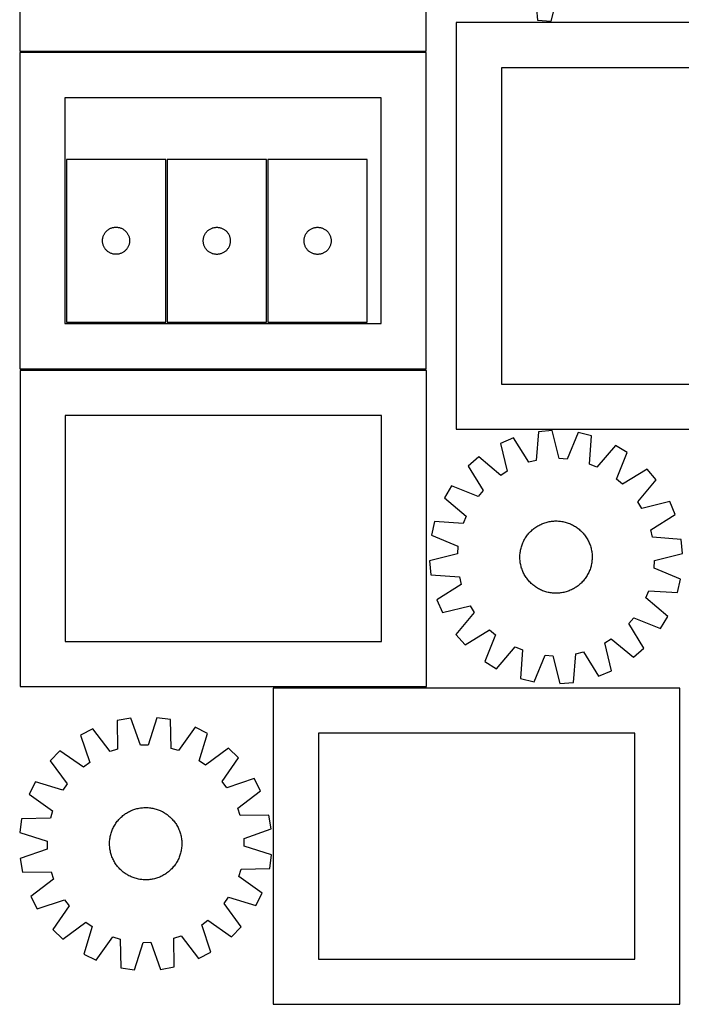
# Model space of a CAD drawing. Header units: millimetres. Extents: x 7 to 1493, y 7 to 2993.
# Tile 1 of 14: x 7 to 739, y 7 to 1097. Entities that reach past the tile are written whole.
import ezdxf

# ---------------------------------------------------------------- set-up
doc = ezdxf.new("R2010")
doc.units = ezdxf.units.MM
doc.layers.add('CUT', color=7, linetype='CONTINUOUS', true_color=0x000000)

msp = doc.modelspace()

# ---------------------------------------------------------------- linework, layer by layer
at = {"layer": 'CUT'}
for p, q in [((6.581163, 1411.801038), (6.581163, 1061.801038)), ((456.581163, 1061.801038), (456.581163, 1411.801038)), ((576.980967, 1127.644401), (579.638793, 1095.991428)), ((594.977067, 1094.779866), (602.571425, 1125.623026)), ((839.720199, 1093.266221), (489.720199, 1093.266221)), ((489.720199, 1093.266221), (489.720199, 643.266221)), ((579.638793, 1095.991428), (594.977067, 1094.779866)), ((6.581163, 1061.801038), (456.581163, 1061.801038)), ((456.619859, 1060.197218), (6.619859, 1060.197218)), ((6.619859, 1060.197218), (6.619859, 710.197218)), ((456.619859, 710.197218), (456.619859, 1060.197218)), ((789.720199, 1043.266221), (539.720199, 1043.266221)), ((539.720199, 1043.266221), (539.720199, 693.266221)), ((406.619859, 1010.197218), (56.619859, 1010.197218)), ((56.619859, 1010.197218), (56.619859, 760.197218)), ((406.619859, 760.197218), (406.619859, 1010.197218)), ((168.192388, 941.871643), (58.192388, 941.871643)), ((58.192388, 941.871643), (58.192388, 761.871643)), ((168.192388, 761.871643), (168.192388, 941.871643)), ((279.712438, 941.767944), (169.712438, 941.767944)), ((169.712438, 941.767944), (169.712438, 761.767944)), ((279.712438, 761.767944), (279.712438, 941.767944)), ((281.314622, 941.773175), (281.314622, 761.773175)), ((391.314622, 941.773175), (281.314622, 941.773175)), ((391.314622, 761.773175), (391.314622, 941.773175)), ((100.747233, 860.245299), (101.1948, 860.874857)), ((101.1948, 860.874857), (101.674182, 861.480541)), ((101.674182, 861.480541), (102.184108, 862.060743)), ((102.184108, 862.060743), (102.723226, 862.613926)), ((102.723226, 862.613926), (103.290107, 863.138622)), ((103.290107, 863.138622), (103.883246, 863.63344)), ((103.883246, 863.63344), (104.501072, 864.097068)), ((104.501072, 864.097068), (105.141946, 864.528277)), ((105.141946, 864.528277), (105.804167, 864.925922)), ((105.804167, 864.925922), (106.485982, 865.288949)), ((106.485982, 865.288949), (107.18558, 865.616397)), ((107.18558, 865.616397), (107.901107, 865.907395)), ((107.901107, 865.907395), (108.630666, 866.161174)), ((108.630666, 866.161174), (109.372322, 866.377059)), ((109.372322, 866.377059), (110.124107, 866.554478)), ((110.124107, 866.554478), (110.88403, 866.692962)), ((110.88403, 866.692962), (111.650073, 866.792141)), ((111.650073, 866.792141), (112.420207, 866.851755)), ((112.420207, 866.851755), (113.192388, 866.871643)), ((113.192388, 866.871643), (113.96457, 866.851755)), ((113.96457, 866.851755), (114.734703, 866.792141)), ((114.734703, 866.792141), (115.500747, 866.692962)), ((115.500747, 866.692962), (116.260669, 866.554478)), ((116.260669, 866.554478), (117.012455, 866.377059)), ((117.012455, 866.377059), (117.754111, 866.161174)), ((117.754111, 866.161174), (118.48367, 865.907395)), ((118.48367, 865.907395), (119.199197, 865.616397)), ((119.199197, 865.616397), (119.898795, 865.288949)), ((119.898795, 865.288949), (120.580609, 864.925922)), ((120.580609, 864.925922), (121.242831, 864.528277)), ((121.242831, 864.528277), (121.883705, 864.097068)), ((121.883705, 864.097068), (122.501531, 863.63344)), ((122.501531, 863.63344), (123.09467, 863.138622)), ((123.09467, 863.138622), (123.661551, 862.613926)), ((123.661551, 862.613926), (124.200669, 862.060743)), ((124.200669, 862.060743), (124.710595, 861.480541)), ((124.710595, 861.480541), (125.189977, 860.874857)), ((125.189977, 860.874857), (125.637544, 860.245299)), ((212.71485, 860.771159), (213.194232, 861.376842)), ((213.194232, 861.376842), (213.704158, 861.957045)), ((213.704158, 861.957045), (214.243276, 862.510227)), ((214.243276, 862.510227), (214.810157, 863.034923)), ((214.810157, 863.034923), (215.403296, 863.529742)), ((215.403296, 863.529742), (216.021122, 863.99337)), ((216.021122, 863.99337), (216.661996, 864.424578)), ((216.661996, 864.424578), (217.324217, 864.822223)), ((217.324217, 864.822223), (218.006032, 865.185251)), ((218.006032, 865.185251), (218.70563, 865.512698)), ((218.70563, 865.512698), (219.421157, 865.803697)), ((219.421157, 865.803697), (220.150716, 866.057475)), ((220.150716, 866.057475), (220.892372, 866.27336)), ((220.892372, 866.27336), (221.644157, 866.45078)), ((221.644157, 866.45078), (222.40408, 866.589263)), ((222.40408, 866.589263), (223.170124, 866.688443)), ((223.170124, 866.688443), (223.940257, 866.748056)), ((223.940257, 866.748056), (224.712438, 866.767944)), ((224.712438, 866.767944), (225.48462, 866.748056)), ((225.48462, 866.748056), (226.254753, 866.688443)), ((226.254753, 866.688443), (227.020797, 866.589263)), ((227.020797, 866.589263), (227.780719, 866.45078)), ((227.780719, 866.45078), (228.532505, 866.27336)), ((228.532505, 866.27336), (229.274161, 866.057475)), ((229.274161, 866.057475), (230.00372, 865.803697)), ((230.00372, 865.803697), (230.719247, 865.512698)), ((230.719247, 865.512698), (231.418845, 865.185251)), ((231.418845, 865.185251), (232.100659, 864.822223)), ((232.100659, 864.822223), (232.762881, 864.424578)), ((232.762881, 864.424578), (233.403755, 863.99337)), ((233.403755, 863.99337), (234.021581, 863.529742)), ((234.021581, 863.529742), (234.61472, 863.034923)), ((234.61472, 863.034923), (235.181601, 862.510227)), ((235.181601, 862.510227), (235.720719, 861.957045)), ((235.720719, 861.957045), (236.230645, 861.376842)), ((236.230645, 861.376842), (236.710027, 860.771159)), ((324.317033, 860.776389), (324.796415, 861.382073)), ((324.796415, 861.382073), (325.306341, 861.962275)), ((325.306341, 861.962275), (325.845459, 862.515458)), ((325.845459, 862.515458), (326.41234, 863.040154)), ((326.41234, 863.040154), (327.005479, 863.534972)), ((327.005479, 863.534972), (327.623305, 863.9986)), ((327.623305, 863.9986), (328.264179, 864.429809)), ((328.264179, 864.429809), (328.926401, 864.827454)), ((328.926401, 864.827454), (329.608215, 865.190481)), ((329.608215, 865.190481), (330.307813, 865.517929)), ((330.307813, 865.517929), (331.02334, 865.808927)), ((331.02334, 865.808927), (331.752899, 866.062706)), ((331.752899, 866.062706), (332.494555, 866.278591)), ((332.494555, 866.278591), (333.246341, 866.45601)), ((333.246341, 866.45601), (334.006263, 866.594494)), ((334.006263, 866.594494), (334.772307, 866.693673)), ((334.772307, 866.693673), (335.54244, 866.753287)), ((335.54244, 866.753287), (336.314622, 866.773175)), ((336.314622, 866.773175), (337.086803, 866.753287)), ((337.086803, 866.753287), (337.856937, 866.693673)), ((337.856937, 866.693673), (338.62298, 866.594494)), ((338.62298, 866.594494), (339.382903, 866.45601)), ((339.382903, 866.45601), (340.134688, 866.278591)), ((340.134688, 866.278591), (340.876344, 866.062706)), ((340.876344, 866.062706), (341.605903, 865.808927)), ((341.605903, 865.808927), (342.32143, 865.517929)), ((342.32143, 865.517929), (343.021028, 865.190481)), ((343.021028, 865.190481), (343.702843, 864.827454)), ((343.702843, 864.827454), (344.365064, 864.429809)), ((344.365064, 864.429809), (345.005938, 863.9986)), ((345.005938, 863.9986), (345.623764, 863.534972)), ((345.623764, 863.534972), (346.216903, 863.040154)), ((346.216903, 863.040154), (346.783784, 862.515458)), ((346.783784, 862.515458), (347.322902, 861.962275)), ((347.322902, 861.962275), (347.832828, 861.382073)), ((347.832828, 861.382073), (348.31221, 860.776389)), ((98.197361, 852.257862), (98.237126, 853.029275)), ((98.197361, 851.485424), (98.197361, 852.257862)), ((98.237126, 850.714011), (98.197361, 851.485424)), ((98.237126, 853.029275), (98.316548, 853.797619)), ((98.316548, 849.945668), (98.237126, 850.714011)), ((98.316548, 853.797619), (98.435419, 854.560855)), ((98.435419, 849.182432), (98.316548, 849.945668)), ((98.435419, 854.560855), (98.593423, 855.316959)), ((98.593423, 855.316959), (98.79014, 856.063928)), ((98.79014, 856.063928), (99.02505, 856.799779)), ((99.02505, 856.799779), (99.297529, 857.522562)), ((99.297529, 857.522562), (99.606854, 858.230359)), ((99.606854, 858.230359), (99.952206, 858.921294)), ((99.952206, 858.921294), (100.332669, 859.593535)), ((100.332669, 859.593535), (100.747233, 860.245299)), ((125.637544, 860.245299), (126.052108, 859.593535)), ((126.052108, 859.593535), (126.43257, 858.921294)), ((126.43257, 858.921294), (126.777922, 858.230359)), ((126.777922, 858.230359), (127.087248, 857.522562)), ((127.087248, 857.522562), (127.359727, 856.799779)), ((127.359727, 856.799779), (127.594637, 856.063928)), ((127.594637, 856.063928), (127.791354, 855.316959)), ((127.791354, 855.316959), (127.949358, 854.560855)), ((127.949358, 854.560855), (128.068229, 853.797619)), ((128.068229, 849.945668), (127.949358, 849.182432)), ((128.068229, 853.797619), (128.147651, 853.029275)), ((128.147651, 850.714011), (128.068229, 849.945668)), ((128.147651, 853.029275), (128.187415, 852.257862)), ((128.187415, 851.485424), (128.147651, 850.714011)), ((128.187415, 852.257862), (128.187415, 851.485424)), ((209.717411, 852.154163), (209.757176, 852.925576)), ((209.717411, 851.381726), (209.717411, 852.154163)), ((209.757176, 850.610313), (209.717411, 851.381726)), ((209.757176, 852.925576), (209.836598, 853.69392)), ((209.836598, 849.841969), (209.757176, 850.610313)), ((209.836598, 853.69392), (209.955469, 854.457156)), ((209.955469, 854.457156), (210.113473, 855.213261)), ((210.113473, 855.213261), (210.31019, 855.960229)), ((210.31019, 855.960229), (210.5451, 856.69608)), ((210.5451, 856.69608), (210.817579, 857.418863)), ((210.817579, 857.418863), (211.126905, 858.12666)), ((211.126905, 858.12666), (211.472256, 858.817596)), ((211.472256, 858.817596), (211.852719, 859.489836)), ((211.852719, 859.489836), (212.267283, 860.1416)), ((212.267283, 860.1416), (212.71485, 860.771159)), ((236.710027, 860.771159), (237.157594, 860.1416)), ((237.157594, 860.1416), (237.572158, 859.489836)), ((237.572158, 859.489836), (237.95262, 858.817596)), ((237.95262, 858.817596), (238.297972, 858.12666)), ((238.297972, 858.12666), (238.607298, 857.418863)), ((238.607298, 857.418863), (238.879777, 856.69608)), ((238.879777, 856.69608), (239.114687, 855.960229)), ((239.114687, 855.960229), (239.311404, 855.213261)), ((239.311404, 855.213261), (239.469408, 854.457156)), ((239.469408, 854.457156), (239.588279, 853.69392)), ((239.588279, 853.69392), (239.667701, 852.925576)), ((239.667701, 850.610313), (239.588279, 849.841969)), ((239.667701, 852.925576), (239.707465, 852.154163)), ((239.707465, 851.381726), (239.667701, 850.610313)), ((239.707465, 852.154163), (239.707465, 851.381726)), ((321.319595, 852.159394), (321.359359, 852.930807)), ((321.319595, 851.386956), (321.319595, 852.159394)), ((321.359359, 850.615543), (321.319595, 851.386956)), ((321.359359, 852.930807), (321.438781, 853.69915)), ((321.438781, 849.8472), (321.359359, 850.615543)), ((321.438781, 853.69915), (321.557652, 854.462387)), ((321.557652, 854.462387), (321.715656, 855.218491)), ((321.715656, 855.218491), (321.912373, 855.96546)), ((321.912373, 855.96546), (322.147283, 856.701311)), ((322.147283, 856.701311), (322.419762, 857.424094)), ((322.419762, 857.424094), (322.729088, 858.131891)), ((322.729088, 858.131891), (323.07444, 858.822826)), ((323.07444, 858.822826), (323.454902, 859.495067)), ((323.454902, 859.495067), (323.869466, 860.146831)), ((323.869466, 860.146831), (324.317033, 860.776389)), ((348.31221, 860.776389), (348.759777, 860.146831)), ((348.759777, 860.146831), (349.174341, 859.495067)), ((349.174341, 859.495067), (349.554804, 858.822826)), ((349.554804, 858.822826), (349.900156, 858.131891)), ((349.900156, 858.131891), (350.209481, 857.424094)), ((350.209481, 857.424094), (350.48196, 856.701311)), ((350.48196, 856.701311), (350.71687, 855.96546)), ((350.71687, 855.96546), (350.913587, 855.218491)), ((350.913587, 855.218491), (351.071591, 854.462387)), ((351.071591, 854.462387), (351.190462, 853.69915)), ((351.190462, 853.69915), (351.269884, 852.930807)), ((351.269884, 850.615543), (351.190462, 849.8472)), ((351.269884, 852.930807), (351.309649, 852.159394)), ((351.309649, 851.386956), (351.269884, 850.615543)), ((351.309649, 852.159394), (351.309649, 851.386956)), ((98.593423, 848.426327), (98.435419, 849.182432)), ((98.79014, 847.679359), (98.593423, 848.426327)), ((99.02505, 846.943507), (98.79014, 847.679359)), ((99.297529, 846.220725), (99.02505, 846.943507)), ((99.606854, 845.512927), (99.297529, 846.220725)), ((99.952206, 844.821992), (99.606854, 845.512927)), ((100.332669, 844.149751), (99.952206, 844.821992)), ((100.747233, 843.497987), (100.332669, 844.149751)), ((101.1948, 842.868429), (100.747233, 843.497987)), ((101.674182, 842.262746), (101.1948, 842.868429)), ((102.184108, 841.682543), (101.674182, 842.262746)), ((102.723226, 841.12936), (102.184108, 841.682543)), ((103.290107, 840.604664), (102.723226, 841.12936)), ((103.883246, 840.109846), (103.290107, 840.604664)), ((104.501072, 839.646218), (103.883246, 840.109846)), ((105.141946, 839.21501), (104.501072, 839.646218)), ((105.804167, 838.817365), (105.141946, 839.21501)), ((121.242831, 839.21501), (120.580609, 838.817365)), ((121.883705, 839.646218), (121.242831, 839.21501)), ((122.501531, 840.109846), (121.883705, 839.646218)), ((123.09467, 840.604664), (122.501531, 840.109846)), ((123.661551, 841.12936), (123.09467, 840.604664)), ((124.200669, 841.682543), (123.661551, 841.12936)), ((124.710595, 842.262746), (124.200669, 841.682543)), ((125.189977, 842.868429), (124.710595, 842.262746)), ((125.637544, 843.497987), (125.189977, 842.868429)), ((126.052108, 844.149751), (125.637544, 843.497987)), ((126.43257, 844.821992), (126.052108, 844.149751)), ((126.777922, 845.512927), (126.43257, 844.821992)), ((127.087248, 846.220725), (126.777922, 845.512927)), ((127.359727, 846.943507), (127.087248, 846.220725)), ((127.594637, 847.679359), (127.359727, 846.943507)), ((127.791354, 848.426327), (127.594637, 847.679359)), ((127.949358, 849.182432), (127.791354, 848.426327)), ((209.955469, 849.078733), (209.836598, 849.841969)), ((210.113473, 848.322628), (209.955469, 849.078733)), ((210.31019, 847.57566), (210.113473, 848.322628)), ((210.5451, 846.839809), (210.31019, 847.57566)), ((210.817579, 846.117026), (210.5451, 846.839809)), ((211.126905, 845.409229), (210.817579, 846.117026)), ((211.472256, 844.718293), (211.126905, 845.409229)), ((211.852719, 844.046052), (211.472256, 844.718293)), ((212.267283, 843.394289), (211.852719, 844.046052)), ((212.71485, 842.76473), (212.267283, 843.394289)), ((213.194232, 842.159047), (212.71485, 842.76473)), ((213.704158, 841.578844), (213.194232, 842.159047)), ((214.243276, 841.025662), (213.704158, 841.578844)), ((214.810157, 840.500966), (214.243276, 841.025662)), ((215.403296, 840.006147), (214.810157, 840.500966)), ((216.021122, 839.542519), (215.403296, 840.006147)), ((216.661996, 839.111311), (216.021122, 839.542519)), ((217.324217, 838.713666), (216.661996, 839.111311)), ((232.762881, 839.111311), (232.100659, 838.713666)), ((233.403755, 839.542519), (232.762881, 839.111311)), ((234.021581, 840.006147), (233.403755, 839.542519)), ((234.61472, 840.500966), (234.021581, 840.006147)), ((235.181601, 841.025662), (234.61472, 840.500966)), ((235.720719, 841.578844), (235.181601, 841.025662)), ((236.230645, 842.159047), (235.720719, 841.578844)), ((236.710027, 842.76473), (236.230645, 842.159047)), ((237.157594, 843.394289), (236.710027, 842.76473)), ((237.572158, 844.046052), (237.157594, 843.394289)), ((237.95262, 844.718293), (237.572158, 844.046052)), ((238.297972, 845.409229), (237.95262, 844.718293)), ((238.607298, 846.117026), (238.297972, 845.409229)), ((238.879777, 846.839809), (238.607298, 846.117026)), ((239.114687, 847.57566), (238.879777, 846.839809)), ((239.311404, 848.322628), (239.114687, 847.57566)), ((239.469408, 849.078733), (239.311404, 848.322628)), ((239.588279, 849.841969), (239.469408, 849.078733)), ((321.557652, 849.083964), (321.438781, 849.8472)), ((321.715656, 848.327859), (321.557652, 849.083964)), ((321.912373, 847.580891), (321.715656, 848.327859)), ((322.147283, 846.845039), (321.912373, 847.580891)), ((322.419762, 846.122257), (322.147283, 846.845039)), ((322.729088, 845.414459), (322.419762, 846.122257)), ((323.07444, 844.723524), (322.729088, 845.414459)), ((323.454902, 844.051283), (323.07444, 844.723524)), ((323.869466, 843.399519), (323.454902, 844.051283)), ((324.317033, 842.769961), (323.869466, 843.399519)), ((324.796415, 842.164277), (324.317033, 842.769961)), ((325.306341, 841.584075), (324.796415, 842.164277)), ((325.845459, 841.030892), (325.306341, 841.584075)), ((326.41234, 840.506196), (325.845459, 841.030892)), ((327.005479, 840.011378), (326.41234, 840.506196)), ((327.623305, 839.54775), (327.005479, 840.011378)), ((328.264179, 839.116542), (327.623305, 839.54775)), ((328.926401, 838.718897), (328.264179, 839.116542)), ((344.365064, 839.116542), (343.702843, 838.718897)), ((345.005938, 839.54775), (344.365064, 839.116542)), ((345.623764, 840.011378), (345.005938, 839.54775)), ((346.216903, 840.506196), (345.623764, 840.011378)), ((346.783784, 841.030892), (346.216903, 840.506196)), ((347.322902, 841.584075), (346.783784, 841.030892)), ((347.832828, 842.164277), (347.322902, 841.584075)), ((348.31221, 842.769961), (347.832828, 842.164277)), ((348.759777, 843.399519), (348.31221, 842.769961)), ((349.174341, 844.051283), (348.759777, 843.399519)), ((349.554804, 844.723524), (349.174341, 844.051283)), ((349.900156, 845.414459), (349.554804, 844.723524)), ((350.209481, 846.122257), (349.900156, 845.414459)), ((350.48196, 846.845039), (350.209481, 846.122257)), ((350.71687, 847.580891), (350.48196, 846.845039)), ((350.913587, 848.327859), (350.71687, 847.580891)), ((351.071591, 849.083964), (350.913587, 848.327859)), ((351.190462, 849.8472), (351.071591, 849.083964)), ((106.485982, 838.454337), (105.804167, 838.817365)), ((107.18558, 838.12689), (106.485982, 838.454337)), ((107.901107, 837.835891), (107.18558, 838.12689)), ((108.630666, 837.582112), (107.901107, 837.835891)), ((109.372322, 837.366227), (108.630666, 837.582112)), ((110.124107, 837.188808), (109.372322, 837.366227)), ((110.88403, 837.050325), (110.124107, 837.188808)), ((111.650073, 836.951145), (110.88403, 837.050325)), ((112.420207, 836.891532), (111.650073, 836.951145)), ((113.192388, 836.871643), (112.420207, 836.891532)), ((113.96457, 836.891532), (113.192388, 836.871643)), ((114.734703, 836.951145), (113.96457, 836.891532)), ((115.500747, 837.050325), (114.734703, 836.951145)), ((116.260669, 837.188808), (115.500747, 837.050325)), ((117.012455, 837.366227), (116.260669, 837.188808)), ((117.754111, 837.582112), (117.012455, 837.366227)), ((118.48367, 837.835891), (117.754111, 837.582112)), ((119.199197, 838.12689), (118.48367, 837.835891)), ((119.898795, 838.454337), (119.199197, 838.12689)), ((120.580609, 838.817365), (119.898795, 838.454337)), ((218.006032, 838.350638), (217.324217, 838.713666)), ((218.70563, 838.023191), (218.006032, 838.350638)), ((219.421157, 837.732192), (218.70563, 838.023191)), ((220.150716, 837.478414), (219.421157, 837.732192)), ((220.892372, 837.262529), (220.150716, 837.478414)), ((221.644157, 837.085109), (220.892372, 837.262529)), ((222.40408, 836.946626), (221.644157, 837.085109)), ((223.170124, 836.847446), (222.40408, 836.946626)), ((223.940257, 836.787833), (223.170124, 836.847446)), ((224.712438, 836.767944), (223.940257, 836.787833)), ((225.48462, 836.787833), (224.712438, 836.767944)), ((226.254753, 836.847446), (225.48462, 836.787833)), ((227.020797, 836.946626), (226.254753, 836.847446)), ((227.780719, 837.085109), (227.020797, 836.946626)), ((228.532505, 837.262529), (227.780719, 837.085109)), ((229.274161, 837.478414), (228.532505, 837.262529)), ((230.00372, 837.732192), (229.274161, 837.478414)), ((230.719247, 838.023191), (230.00372, 837.732192)), ((231.418845, 838.350638), (230.719247, 838.023191)), ((232.100659, 838.713666), (231.418845, 838.350638)), ((329.608215, 838.355869), (328.926401, 838.718897)), ((330.307813, 838.028422), (329.608215, 838.355869)), ((331.02334, 837.737423), (330.307813, 838.028422)), ((331.752899, 837.483644), (331.02334, 837.737423)), ((332.494555, 837.267759), (331.752899, 837.483644)), ((333.246341, 837.09034), (332.494555, 837.267759)), ((334.006263, 836.951857), (333.246341, 837.09034)), ((334.772307, 836.852677), (334.006263, 836.951857)), ((335.54244, 836.793064), (334.772307, 836.852677)), ((336.314622, 836.773175), (335.54244, 836.793064)), ((337.086803, 836.793064), (336.314622, 836.773175)), ((337.856937, 836.852677), (337.086803, 836.793064)), ((338.62298, 836.951857), (337.856937, 836.852677)), ((339.382903, 837.09034), (338.62298, 836.951857)), ((340.134688, 837.267759), (339.382903, 837.09034)), ((340.876344, 837.483644), (340.134688, 837.267759)), ((341.605903, 837.737423), (340.876344, 837.483644)), ((342.32143, 838.028422), (341.605903, 837.737423)), ((343.021028, 838.355869), (342.32143, 838.028422)), ((343.702843, 838.718897), (343.021028, 838.355869)), ((56.619859, 760.197218), (406.619859, 760.197218)), ((58.192388, 761.871643), (168.192388, 761.871643)), ((169.712438, 761.767944), (279.712438, 761.767944)), ((281.314622, 761.773175), (391.314622, 761.773175)), ((6.619859, 710.197218), (456.619859, 710.197218)), ((456.988838, 708.428889), (6.988838, 708.428889)), ((6.988838, 708.428889), (6.988838, 358.428889)), ((456.988838, 358.428889), (456.988838, 708.428889)), ((539.720199, 693.266221), (789.720199, 693.266221)), ((406.988838, 658.428889), (56.988838, 658.428889)), ((56.988838, 658.428889), (56.988838, 408.428889)), ((406.988838, 408.428889), (406.988838, 658.428889)), ((489.720199, 643.266221), (839.720199, 643.266221)), ((553.071292, 633.580404), (538.891882, 627.607561)), ((569.978329, 606.689386), (553.071292, 633.580404)), ((580.781294, 640.40841), (578.30365, 608.740824)), ((596.112425, 641.707243), (580.781294, 640.40841)), ((603.88219, 610.907803), (596.112425, 641.707243)), ((624.576172, 639.638201), (612.43397, 610.286171)), ((639.558305, 636.135885), (624.576172, 639.638201)), ((637.430241, 604.442887), (639.558305, 636.135885)), ((538.891882, 627.607561), (546.321325, 596.724263)), ((665.989568, 625.372328), (645.371372, 601.209034)), ((679.156148, 617.411693), (665.989568, 625.372328)), ((514.648075, 612.55088), (503.008364, 602.48869)), ((539.037403, 592.200564), (514.648075, 612.55088)), ((612.43397, 610.286171), (603.88219, 610.907803)), ((667.338564, 587.927469), (679.156148, 617.411693)), ((503.008364, 602.48869), (519.617649, 575.412752)), ((578.30365, 608.740824), (569.978329, 606.689386)), ((645.371372, 601.209034), (637.430241, 604.442887)), ((546.321325, 596.724263), (539.037403, 592.200564)), ((700.967651, 599.007232), (673.891713, 582.397947)), ((711.029842, 587.367521), (700.967651, 599.007232)), ((484.603903, 580.677187), (476.643268, 567.510607)), ((514.088127, 568.859603), (484.603903, 580.677187)), ((673.891713, 582.397947), (667.338564, 587.927469)), ((690.679525, 562.978192), (711.029842, 587.367521)), ((476.643268, 567.510607), (500.806562, 546.892411)), ((519.617649, 575.412752), (514.088127, 568.859603)), ((695.203224, 555.69427), (690.679525, 562.978192)), ((726.086522, 563.123714), (695.203224, 555.69427)), ((732.059366, 548.944303), (726.086522, 563.123714)), ((500.806562, 546.892411), (497.572709, 538.95128)), ((705.168347, 532.037267), (732.059366, 548.944303)), ((465.879711, 541.079344), (462.377394, 526.09721)), ((497.572709, 538.95128), (465.879711, 541.079344)), ((575.790363, 533.420478), (576.79665, 534.17307)), ((576.79665, 534.17307), (577.826079, 534.893682)), ((577.826079, 534.893682), (578.877635, 535.581604)), ((578.877635, 535.581604), (579.950281, 536.236156)), ((579.950281, 536.236156), (581.042957, 536.856692)), ((581.042957, 536.856692), (582.154586, 537.4426)), ((582.154586, 537.4426), (583.28407, 537.993302)), ((583.28407, 537.993302), (584.430294, 538.508255)), ((584.430294, 538.508255), (585.592128, 538.986949)), ((585.592128, 538.986949), (586.768425, 539.428914)), ((586.768425, 539.428914), (587.958024, 539.833711)), ((587.958024, 539.833711), (589.159751, 540.200943)), ((589.159751, 540.200943), (590.37242, 540.530247)), ((590.37242, 540.530247), (591.594834, 540.821297)), ((591.594834, 540.821297), (592.825788, 541.073806)), ((592.825788, 541.073806), (594.064065, 541.287526)), ((594.064065, 541.287526), (595.308444, 541.462245)), ((595.308444, 541.462245), (596.557698, 541.597791)), ((596.557698, 541.597791), (597.810592, 541.69403)), ((597.810592, 541.69403), (599.065892, 541.750868)), ((599.065892, 541.750868), (600.322357, 541.768247)), ((600.322357, 541.768247), (601.578748, 541.746151)), ((601.578748, 541.746151), (602.833825, 541.684602)), ((602.833825, 541.684602), (604.08635, 541.58366)), ((604.08635, 541.58366), (605.335085, 541.443426)), ((605.335085, 541.443426), (606.5788, 541.264036)), ((606.5788, 541.264036), (607.816266, 541.04567)), ((607.816266, 541.04567), (609.046263, 540.788541)), ((609.046263, 540.788541), (610.267576, 540.492904)), ((610.267576, 540.492904), (611.479, 540.159051)), ((611.479, 540.159051), (612.67934, 539.78731)), ((612.67934, 539.78731), (613.867411, 539.37805)), ((613.867411, 539.37805), (615.042041, 538.931673)), ((615.042041, 538.931673), (616.20207, 538.44862)), ((616.20207, 538.44862), (617.346353, 537.929369)), ((617.346353, 537.929369), (618.473762, 537.374431)), ((618.473762, 537.374431), (619.583183, 536.784353)), ((619.583183, 536.784353), (620.673522, 536.15972)), ((620.673522, 536.15972), (621.743703, 535.501146)), ((621.743703, 535.501146), (622.79267, 534.809282)), ((622.79267, 534.809282), (623.819387, 534.08481)), ((623.819387, 534.08481), (624.822841, 533.328446)), ((462.377394, 526.09721), (491.729425, 513.955009)), ((565.855876, 522.194561), (566.51445, 523.264742)), ((566.51445, 523.264742), (567.206314, 524.313709)), ((567.206314, 524.313709), (567.930786, 525.340426)), ((567.930786, 525.340426), (568.68715, 526.34388)), ((568.68715, 526.34388), (569.47466, 527.323081)), ((569.47466, 527.323081), (570.292539, 528.277062)), ((570.292539, 528.277062), (571.139979, 529.204883)), ((571.139979, 529.204883), (572.016146, 530.105627)), ((572.016146, 530.105627), (572.920172, 530.978406)), ((572.920172, 530.978406), (573.851168, 531.822357)), ((573.851168, 531.822357), (574.808213, 532.636649)), ((574.808213, 532.636649), (575.790363, 533.420478)), ((624.822841, 533.328446), (625.802042, 532.540936)), ((625.802042, 532.540936), (626.756024, 531.723057)), ((626.756024, 531.723057), (627.683844, 530.875616)), ((627.683844, 530.875616), (628.584588, 529.99945)), ((628.584588, 529.99945), (629.457367, 529.095423)), ((629.457367, 529.095423), (630.301319, 528.164428)), ((630.301319, 528.164428), (631.115611, 527.207383)), ((631.115611, 527.207383), (631.899439, 526.225233)), ((631.899439, 526.225233), (632.652031, 525.218946)), ((632.652031, 525.218946), (633.372644, 524.189517)), ((633.372644, 524.189517), (634.060565, 523.137961)), ((634.060565, 523.137961), (634.715117, 522.065315)), ((707.219785, 523.711946), (705.168347, 532.037267)), ((738.887372, 521.234302), (707.219785, 523.711946)), ((491.729425, 513.955009), (491.107793, 505.403229)), ((561.522692, 511.788615), (561.856545, 513.000039)), ((561.856545, 513.000039), (562.228285, 514.200379)), ((562.228285, 514.200379), (562.637546, 515.38845)), ((562.637546, 515.38845), (563.083923, 516.56308)), ((563.083923, 516.56308), (563.566975, 517.723108)), ((563.566975, 517.723108), (564.086227, 518.867392)), ((564.086227, 518.867392), (564.641165, 519.994801)), ((564.641165, 519.994801), (565.231242, 521.104222)), ((565.231242, 521.104222), (565.855876, 522.194561)), ((634.715117, 522.065315), (635.335653, 520.972639)), ((635.335653, 520.972639), (635.921562, 519.86101)), ((635.921562, 519.86101), (636.472264, 518.731526)), ((636.472264, 518.731526), (636.987216, 517.585301)), ((636.987216, 517.585301), (637.465911, 516.423467)), ((637.465911, 516.423467), (637.907875, 515.24717)), ((637.907875, 515.24717), (638.312673, 514.057572)), ((638.312673, 514.057572), (638.679905, 512.855845)), ((638.679905, 512.855845), (639.009208, 511.643176)), ((740.186204, 505.903171), (738.887372, 521.234302)), ((491.107793, 505.403229), (460.308353, 497.633463)), ((560.247349, 501.843396), (560.269445, 503.099787)), ((560.264728, 500.58693), (560.247349, 501.843396)), ((560.269445, 503.099787), (560.330994, 504.354864)), ((560.330994, 504.354864), (560.431936, 505.607388)), ((560.431936, 505.607388), (560.57217, 506.856124)), ((560.57217, 506.856124), (560.751559, 508.099839)), ((560.751559, 508.099839), (560.969926, 509.337305)), ((560.969926, 509.337305), (561.227055, 510.567302)), ((561.227055, 510.567302), (561.522692, 511.788615)), ((639.009208, 511.643176), (639.300258, 510.420761)), ((639.300258, 510.420761), (639.552768, 509.189808)), ((639.552768, 509.189808), (639.766487, 507.951531)), ((639.766487, 507.951531), (639.941207, 506.707151)), ((639.941207, 506.707151), (640.076752, 505.457898)), ((640.076752, 505.457898), (640.172992, 504.205003)), ((640.172992, 504.205003), (640.229829, 502.949704)), ((640.247208, 501.693239), (640.225112, 500.436848)), ((640.229829, 502.949704), (640.247208, 501.693239)), ((709.386765, 498.133406), (740.186204, 505.903171)), ((460.308353, 497.633463), (461.607185, 482.302332)), ((560.321566, 499.331631), (560.264728, 500.58693)), ((560.417805, 498.078737), (560.321566, 499.331631)), ((560.553351, 496.829483), (560.417805, 498.078737)), ((560.72807, 495.585104), (560.553351, 496.829483)), ((560.941789, 494.346826), (560.72807, 495.585104)), ((561.194299, 493.115873), (560.941789, 494.346826)), ((561.485349, 491.893459), (561.194299, 493.115873)), ((561.814653, 490.68079), (561.485349, 491.893459)), ((562.181884, 489.479063), (561.814653, 490.68079)), ((638.638012, 490.536595), (638.266272, 489.336255)), ((638.971866, 491.74802), (638.638012, 490.536595)), ((639.267502, 492.969333), (638.971866, 491.74802)), ((639.524631, 494.199329), (639.267502, 492.969333)), ((639.742998, 495.436796), (639.524631, 494.199329)), ((639.922387, 496.68051), (639.742998, 495.436796)), ((640.062622, 497.929246), (639.922387, 496.68051)), ((640.163563, 499.181771), (640.062622, 497.929246)), ((640.225112, 500.436848), (640.163563, 499.181771)), ((708.765132, 489.581625), (709.386765, 498.133406)), ((461.607185, 482.302332), (493.274772, 479.824689)), ((493.274772, 479.824689), (495.32621, 471.499368)), ((562.586682, 488.289464), (562.181884, 489.479063)), ((563.028646, 487.113167), (562.586682, 488.289464)), ((563.507341, 485.951333), (563.028646, 487.113167)), ((564.022293, 484.805109), (563.507341, 485.951333)), ((564.572996, 483.675625), (564.022293, 484.805109)), ((565.158904, 482.563996), (564.572996, 483.675625)), ((565.77944, 481.47132), (565.158904, 482.563996)), ((566.433992, 480.398674), (565.77944, 481.47132)), ((567.121914, 479.347118), (566.433992, 480.398674)), ((633.980107, 480.271892), (633.288243, 479.222926)), ((634.638681, 481.342073), (633.980107, 480.271892)), ((635.263315, 482.432413), (634.638681, 481.342073)), ((635.853392, 483.541834), (635.263315, 482.432413)), ((636.40833, 484.669243), (635.853392, 483.541834)), ((636.927582, 485.813526), (636.40833, 484.669243)), ((637.410634, 486.973555), (636.927582, 485.813526)), ((637.857011, 488.148185), (637.410634, 486.973555)), ((638.266272, 489.336255), (637.857011, 488.148185)), ((738.117163, 477.439424), (708.765132, 489.581625)), ((495.32621, 471.499368), (468.435191, 454.592331)), ((567.842526, 478.317688), (567.121914, 479.347118)), ((568.595118, 477.311402), (567.842526, 478.317688)), ((569.378946, 476.329251), (568.595118, 477.311402)), ((570.193238, 475.372206), (569.378946, 476.329251)), ((571.03719, 474.441211), (570.193238, 475.372206)), ((571.909969, 473.537184), (571.03719, 474.441211)), ((572.810713, 472.661018), (571.909969, 473.537184)), ((573.738533, 471.813578), (572.810713, 472.661018)), ((574.692515, 470.995699), (573.738533, 471.813578)), ((575.671716, 470.208188), (574.692515, 470.995699)), ((576.67517, 469.451824), (575.671716, 470.208188)), ((577.701887, 468.727353), (576.67517, 469.451824)), ((578.750854, 468.035489), (577.701887, 468.727353)), ((622.668478, 468.642952), (621.616922, 467.955031)), ((623.697908, 469.363565), (622.668478, 468.642952)), ((624.704194, 470.116156), (623.697908, 469.363565)), ((625.686344, 470.899985), (624.704194, 470.116156)), ((626.643389, 471.714277), (625.686344, 470.899985)), ((627.574385, 472.558229), (626.643389, 471.714277)), ((628.478412, 473.431007), (627.574385, 472.558229)), ((629.354578, 474.331751), (628.478412, 473.431007)), ((630.202018, 475.259572), (629.354578, 474.331751)), ((631.019897, 476.213554), (630.202018, 475.259572)), ((631.807407, 477.192755), (631.019897, 476.213554)), ((632.563771, 478.196209), (631.807407, 477.192755)), ((633.288243, 479.222926), (632.563771, 478.196209)), ((734.614846, 462.457291), (738.117163, 477.439424)), ((579.821035, 467.376915), (578.750854, 468.035489)), ((580.911374, 466.752281), (579.821035, 467.376915)), ((582.020795, 466.162204), (580.911374, 466.752281)), ((583.148204, 465.607266), (582.020795, 466.162204)), ((584.292487, 465.088014), (583.148204, 465.607266)), ((585.452516, 464.604962), (584.292487, 465.088014)), ((586.627146, 464.158585), (585.452516, 464.604962)), ((587.815217, 463.749324), (586.627146, 464.158585)), ((589.015557, 463.377584), (587.815217, 463.749324)), ((590.226981, 463.04373), (589.015557, 463.377584)), ((591.448294, 462.748093), (590.226981, 463.04373)), ((592.678291, 462.490965), (591.448294, 462.748093)), ((593.915757, 462.272598), (592.678291, 462.490965)), ((595.159472, 462.093209), (593.915757, 462.272598)), ((596.408208, 461.952974), (595.159472, 462.093209)), ((597.660732, 461.852033), (596.408208, 461.952974)), ((598.915809, 461.790484), (597.660732, 461.852033)), ((600.1722, 461.768388), (598.915809, 461.790484)), ((601.428665, 461.785767), (600.1722, 461.768388)), ((602.683965, 461.842604), (601.428665, 461.785767)), ((603.936859, 461.938843), (602.683965, 461.842604)), ((605.186113, 462.074389), (603.936859, 461.938843)), ((606.430492, 462.249108), (605.186113, 462.074389)), ((607.668769, 462.462828), (606.430492, 462.249108)), ((608.899723, 462.715338), (607.668769, 462.462828)), ((610.122137, 463.006388), (608.899723, 462.715338)), ((611.334806, 463.335691), (610.122137, 463.006388)), ((612.536533, 463.702923), (611.334806, 463.335691)), ((613.726132, 464.107721), (612.536533, 463.702923)), ((614.902429, 464.549685), (613.726132, 464.107721)), ((616.064263, 465.02838), (614.902429, 464.549685)), ((617.210487, 465.543332), (616.064263, 465.02838)), ((618.339971, 466.094034), (617.210487, 465.543332)), ((619.4516, 466.679943), (618.339971, 466.094034)), ((620.544276, 467.300479), (619.4516, 466.679943)), ((621.616922, 467.955031), (620.544276, 467.300479)), ((699.687995, 456.644224), (702.921849, 464.585355)), ((702.921849, 464.585355), (734.614846, 462.457291)), ((468.435191, 454.592331), (474.408035, 440.41292)), ((474.408035, 440.41292), (505.291333, 447.842364)), ((505.291333, 447.842364), (509.815032, 440.558442)), ((723.851289, 436.026028), (699.687995, 456.644224)), ((509.815032, 440.558442), (489.464716, 416.169113)), ((715.890654, 422.859448), (723.851289, 436.026028)), ((680.876909, 428.123883), (686.40643, 434.677032)), ((697.486193, 401.047945), (680.876909, 428.123883)), ((686.40643, 434.677032), (715.890654, 422.859448)), ((489.464716, 416.169113), (499.526906, 404.529402)), ((499.526906, 404.529402), (526.602844, 421.138687)), ((533.155993, 415.609166), (521.338409, 386.124942)), ((526.602844, 421.138687), (533.155993, 415.609166)), ((56.988838, 408.428889), (406.988838, 408.428889)), ((654.173232, 406.812372), (661.457154, 411.336071)), ((661.602675, 375.929073), (654.173232, 406.812372)), ((661.457154, 411.336071), (685.846483, 390.985754)), ((534.504989, 378.164307), (555.123185, 402.3276)), ((555.123185, 402.3276), (563.064316, 399.093747)), ((563.064316, 399.093747), (560.936252, 367.40075)), ((575.918386, 363.898433), (588.060587, 393.250464)), ((588.060587, 393.250464), (596.612367, 392.628831)), ((596.612367, 392.628831), (604.382133, 361.829391)), ((619.713264, 363.128224), (622.190907, 394.795811)), ((622.190907, 394.795811), (630.516228, 396.847248)), ((630.516228, 396.847248), (647.423265, 369.95623)), ((685.846483, 390.985754), (697.486193, 401.047945)), ((521.338409, 386.124942), (534.504989, 378.164307)), ((647.423265, 369.95623), (661.602675, 375.929073)), ((560.936252, 367.40075), (575.918386, 363.898433)), ((604.382133, 361.829391), (619.713264, 363.128224)), ((6.988838, 358.428889), (456.988838, 358.428889)), ((737.311449, 356.849882), (287.311449, 356.849882)), ((287.311449, 356.849882), (287.311449, 6.849882)), ((737.311449, 6.849882), (737.311449, 356.849882)), ((129.680473, 323.630547), (114.520942, 321.000117)), ((114.520942, 321.000117), (114.813458, 289.237101)), ((140.1057, 293.625724), (129.680473, 323.630547)), ((158.216226, 324.050804), (148.679114, 293.751988)), ((173.446644, 321.867939), (158.216226, 324.050804)), ((174.089624, 290.110084), (173.446644, 321.867939)), ((87.511694, 311.782396), (73.906971, 304.596156)), ((106.698674, 286.467686), (87.511694, 311.782396)), ((200.715625, 313.449594), (182.282443, 287.580837)), ((214.526071, 306.667107), (200.715625, 313.449594)), ((205.323864, 276.264901), (214.526071, 306.667107)), ((687.311449, 306.849882), (337.311449, 306.849882)), ((337.311449, 306.849882), (337.311449, 56.849882)), ((687.311449, 56.849882), (687.311449, 306.849882)), ((73.906971, 304.596156), (84.000482, 274.478125)), ((51.068082, 287.483266), (40.349892, 276.444655)), ((77.13866, 269.336649), (51.068082, 287.483266)), ((114.813458, 289.237101), (106.698674, 286.467686)), ((148.679114, 293.751988), (140.1057, 293.625724)), ((182.282443, 287.580837), (174.089624, 290.110084)), ((237.859001, 290.234208), (212.334118, 271.327725)), ((248.897612, 279.516017), (237.859001, 290.234208)), ((40.349892, 276.444655), (59.256375, 250.919772)), ((84.000482, 274.478125), (77.13866, 269.336649)), ((212.334118, 271.327725), (205.323864, 276.264901)), ((230.750995, 253.445439), (248.897612, 279.516017)), ((23.916992, 253.111725), (17.134506, 239.301279)), ((54.319198, 243.909518), (23.916992, 253.111725)), ((59.256375, 250.919772), (54.319198, 243.909518)), ((235.892471, 246.583617), (230.750995, 253.445439)), ((266.010502, 256.677129), (235.892471, 246.583617)), ((273.196742, 243.072405), (266.010502, 256.677129)), ((247.882032, 223.885425), (273.196742, 243.072405)), ((17.134506, 239.301279), (43.003262, 220.868097)), ((43.003262, 220.868097), (40.474016, 212.675278)), ((123.809072, 217.86546), (124.86539, 218.546048)), ((124.86539, 218.546048), (125.942565, 219.19312)), ((125.942565, 219.19312), (127.039533, 219.806037)), ((127.039533, 219.806037), (128.155212, 220.384196)), ((128.155212, 220.384196), (129.2885, 220.927025)), ((129.2885, 220.927025), (130.438281, 221.433989)), ((130.438281, 221.433989), (131.603417, 221.904587)), ((131.603417, 221.904587), (132.782761, 222.338355)), ((132.782761, 222.338355), (133.975148, 222.734865)), ((133.975148, 222.734865), (135.179402, 223.093726)), ((135.179402, 223.093726), (136.394333, 223.414583)), ((136.394333, 223.414583), (137.618743, 223.69712)), ((137.618743, 223.69712), (138.851423, 223.941057)), ((138.851423, 223.941057), (140.091158, 224.146155)), ((140.091158, 224.146155), (141.336723, 224.312211)), ((141.336723, 224.312211), (142.586889, 224.439061)), ((142.586889, 224.439061), (143.840423, 224.526579)), ((143.840423, 224.526579), (145.096088, 224.57468)), ((145.096088, 224.57468), (146.352643, 224.583315)), ((146.352643, 224.583315), (147.60885, 224.552477)), ((147.60885, 224.552477), (148.863469, 224.482196)), ((148.863469, 224.482196), (150.11526, 224.372541)), ((150.11526, 224.372541), (151.36299, 224.22362)), ((151.36299, 224.22362), (152.605426, 224.035581)), ((152.605426, 224.035581), (153.841343, 223.808609)), ((153.841343, 223.808609), (155.069521, 223.542927)), ((155.069521, 223.542927), (156.288747, 223.238799)), ((156.288747, 223.238799), (157.497819, 222.896524)), ((157.497819, 222.896524), (158.695543, 222.51644)), ((158.695543, 222.51644), (159.880737, 222.098922)), ((159.880737, 222.098922), (161.052232, 221.644382)), ((161.052232, 221.644382), (162.208872, 221.153269)), ((162.208872, 221.153269), (163.349514, 220.626067)), ((163.349514, 220.626067), (164.473034, 220.063297)), ((164.473034, 220.063297), (165.578322, 219.465514)), ((165.578322, 219.465514), (166.664288, 218.833308)), ((166.664288, 218.833308), (167.729861, 218.167303)), ((167.729861, 218.167303), (168.773987, 217.468157)), ((250.651447, 215.770642), (247.882032, 223.885425)), ((8.716161, 212.032298), (6.533296, 196.80188)), ((40.474016, 212.675278), (8.716161, 212.032298)), ((112.416796, 206.315515), (113.115943, 207.359641)), ((113.115943, 207.359641), (113.847541, 208.381292)), ((113.847541, 208.381292), (114.61087, 209.379459)), ((114.61087, 209.379459), (115.405175, 210.353156)), ((115.405175, 210.353156), (116.229672, 211.301423)), ((116.229672, 211.301423), (117.083549, 212.223325)), ((117.083549, 212.223325), (117.965962, 213.11795)), ((117.965962, 213.11795), (118.87604, 213.984417)), ((118.87604, 213.984417), (119.812885, 214.821869)), ((119.812885, 214.821869), (120.775574, 215.629482)), ((120.775574, 215.629482), (121.763155, 216.406457)), ((121.763155, 216.406457), (122.774654, 217.152029)), ((122.774654, 217.152029), (123.809072, 217.86546)), ((168.773987, 217.468157), (169.795638, 216.736558)), ((169.795638, 216.736558), (170.793805, 215.97323)), ((170.793805, 215.97323), (171.767502, 215.178925)), ((171.767502, 215.178925), (172.715769, 214.354427)), ((172.715769, 214.354427), (173.637671, 213.500551)), ((173.637671, 213.500551), (174.532296, 212.618138)), ((174.532296, 212.618138), (175.398763, 211.70806)), ((175.398763, 211.70806), (176.236216, 210.771214)), ((176.236216, 210.771214), (177.043828, 209.808526)), ((177.043828, 209.808526), (177.820803, 208.820945)), ((177.820803, 208.820945), (178.566375, 207.809446)), ((178.566375, 207.809446), (179.279806, 206.775027)), ((282.414463, 216.063158), (250.651447, 215.770642)), ((285.044893, 200.903627), (282.414463, 216.063158)), ((6.533296, 196.80188), (36.832111, 187.264768)), ((107.687576, 196.083473), (108.06766, 197.281197)), ((108.06766, 197.281197), (108.485178, 198.466391)), ((108.485178, 198.466391), (108.939718, 199.637886)), ((108.939718, 199.637886), (109.430831, 200.794526)), ((109.430831, 200.794526), (109.958033, 201.935168)), ((109.958033, 201.935168), (110.520803, 203.058688)), ((110.520803, 203.058688), (111.118585, 204.163976)), ((111.118585, 204.163976), (111.750791, 205.249942)), ((111.750791, 205.249942), (112.416796, 206.315515)), ((179.279806, 206.775027), (179.960394, 205.718709)), ((179.960394, 205.718709), (180.607466, 204.641535)), ((180.607466, 204.641535), (181.220383, 203.544567)), ((181.220383, 203.544567), (181.798542, 202.428888)), ((181.798542, 202.428888), (182.341371, 201.295599)), ((182.341371, 201.295599), (182.848335, 200.145819)), ((182.848335, 200.145819), (183.318933, 198.980682)), ((183.318933, 198.980682), (183.752701, 197.801338)), ((183.752701, 197.801338), (184.149211, 196.608951)), ((184.149211, 196.608951), (184.508072, 195.404698)), ((255.04007, 190.4784), (285.044893, 200.903627)), ((36.832111, 187.264768), (36.958375, 178.691354)), ((106.000784, 184.938297), (106.031622, 186.194504)), ((106.031622, 186.194504), (106.101903, 187.449123)), ((106.101903, 187.449123), (106.211558, 188.700914)), ((106.211558, 188.700914), (106.360479, 189.948644)), ((106.360479, 189.948644), (106.548518, 191.19108)), ((106.548518, 191.19108), (106.775491, 192.426997)), ((106.775491, 192.426997), (107.041172, 193.655175)), ((107.041172, 193.655175), (107.345301, 194.874401)), ((107.345301, 194.874401), (107.687576, 196.083473)), ((184.508072, 195.404698), (184.828929, 194.189767)), ((184.828929, 194.189767), (185.111466, 192.965357)), ((185.111466, 192.965357), (185.355403, 191.732676)), ((185.355403, 191.732676), (185.560501, 190.492942)), ((185.560501, 190.492942), (185.726557, 189.247377)), ((185.726557, 189.247377), (185.853407, 187.99721)), ((185.853407, 187.99721), (185.940925, 186.743676)), ((185.940925, 186.743676), (185.989026, 185.488012)), ((185.989026, 185.488012), (185.997661, 184.231456)), ((255.166334, 181.904986), (255.04007, 190.4784)), ((36.958375, 178.691354), (6.953553, 168.266127)), ((106.00942, 183.681742), (106.000784, 184.938297)), ((106.05752, 182.426077), (106.00942, 183.681742)), ((106.145039, 181.172543), (106.05752, 182.426077)), ((106.271888, 179.922377), (106.145039, 181.172543)), ((106.437944, 178.676812), (106.271888, 179.922377)), ((106.643042, 177.437077), (106.437944, 178.676812)), ((106.88698, 176.204397), (106.643042, 177.437077)), ((107.169517, 174.979987), (106.88698, 176.204397)), ((107.490374, 173.765056), (107.169517, 174.979987)), ((184.957273, 175.514579), (184.653145, 174.295352)), ((185.222955, 176.742756), (184.957273, 175.514579)), ((185.449927, 177.978673), (185.222955, 176.742756)), ((185.637966, 179.221109), (185.449927, 177.978673)), ((185.786887, 180.468839), (185.637966, 179.221109)), ((185.896542, 181.720631), (185.786887, 180.468839)), ((185.966823, 182.975249), (185.896542, 181.720631)), ((185.997661, 184.231456), (185.966823, 182.975249)), ((285.46515, 172.367874), (255.166334, 181.904986)), ((6.953553, 168.266127), (9.583982, 153.106596)), ((107.849234, 172.560802), (107.490374, 173.765056)), ((108.245744, 171.368415), (107.849234, 172.560802)), ((108.679512, 170.189071), (108.245744, 171.368415)), ((109.15011, 169.023934), (108.679512, 170.189071)), ((109.657074, 167.874154), (109.15011, 169.023934)), ((110.199903, 166.740866), (109.657074, 167.874154)), ((110.778062, 165.625187), (110.199903, 166.740866)), ((111.39098, 164.528219), (110.778062, 165.625187)), ((112.038052, 163.451044), (111.39098, 164.528219)), ((112.718639, 162.394726), (112.038052, 163.451044)), ((180.247654, 163.919811), (179.581649, 162.854239)), ((180.87986, 165.005777), (180.247654, 163.919811)), ((181.477643, 166.111066), (180.87986, 165.005777)), ((182.040413, 167.234585), (181.477643, 166.111066)), ((182.567615, 168.375228), (182.040413, 167.234585)), ((183.058728, 169.531867), (182.567615, 168.375228)), ((183.513268, 170.703362), (183.058728, 169.531867)), ((183.930786, 171.888557), (183.513268, 170.703362)), ((184.31087, 173.086281), (183.930786, 171.888557)), ((184.653145, 174.295352), (184.31087, 173.086281)), ((283.282285, 157.137455), (285.46515, 172.367874)), ((9.583982, 153.106596), (41.346998, 153.399112)), ((41.346998, 153.399112), (44.116413, 145.284328)), ((113.432071, 161.360308), (112.718639, 162.394726)), ((114.177642, 160.348809), (113.432071, 161.360308)), ((114.954617, 159.361228), (114.177642, 160.348809)), ((115.76223, 158.398539), (114.954617, 159.361228)), ((116.599683, 157.461694), (115.76223, 158.398539)), ((117.46615, 156.551616), (116.599683, 157.461694)), ((118.360775, 155.669203), (117.46615, 156.551616)), ((119.282676, 154.815326), (118.360775, 155.669203)), ((120.230943, 153.990829), (119.282676, 154.815326)), ((121.204641, 153.196524), (120.230943, 153.990829)), ((122.202807, 152.433195), (121.204641, 153.196524)), ((170.235291, 152.763296), (169.223792, 152.017725)), ((171.222872, 153.540271), (170.235291, 152.763296)), ((172.18556, 154.347884), (171.222872, 153.540271)), ((173.122406, 155.185337), (172.18556, 154.347884)), ((174.032484, 156.051804), (173.122406, 155.185337)), ((174.914897, 156.946429), (174.032484, 156.051804)), ((175.768773, 157.86833), (174.914897, 156.946429)), ((176.593271, 158.816597), (175.768773, 157.86833)), ((177.387576, 159.790295), (176.593271, 158.816597)), ((178.150904, 160.788461), (177.387576, 159.790295)), ((178.882503, 161.810112), (178.150904, 160.788461)), ((179.581649, 162.854239), (178.882503, 161.810112)), ((248.995183, 148.301656), (251.52443, 156.494475)), ((251.52443, 156.494475), (283.282285, 157.137455)), ((44.116413, 145.284328), (18.801703, 126.097348)), ((123.224458, 151.701597), (122.202807, 152.433195)), ((124.268585, 151.00245), (123.224458, 151.701597)), ((125.334157, 150.336445), (124.268585, 151.00245)), ((126.420123, 149.704239), (125.334157, 150.336445)), ((127.525412, 149.106456), (126.420123, 149.704239)), ((128.648931, 148.543687), (127.525412, 149.106456)), ((129.789574, 148.016485), (128.648931, 148.543687)), ((130.946213, 147.525372), (129.789574, 148.016485)), ((132.117708, 147.070832), (130.946213, 147.525372)), ((133.302903, 146.653314), (132.117708, 147.070832)), ((134.500627, 146.27323), (133.302903, 146.653314)), ((135.709698, 145.930955), (134.500627, 146.27323)), ((136.928925, 145.626826), (135.709698, 145.930955)), ((138.157102, 145.361145), (136.928925, 145.626826)), ((139.393019, 145.134172), (138.157102, 145.361145)), ((140.635455, 144.946133), (139.393019, 145.134172)), ((141.883185, 144.797212), (140.635455, 144.946133)), ((143.134977, 144.687557), (141.883185, 144.797212)), ((144.389595, 144.617276), (143.134977, 144.687557)), ((145.645802, 144.586438), (144.389595, 144.617276)), ((146.902358, 144.595074), (145.645802, 144.586438)), ((148.158022, 144.643174), (146.902358, 144.595074)), ((149.411556, 144.730693), (148.158022, 144.643174)), ((150.661723, 144.857542), (149.411556, 144.730693)), ((151.907288, 145.023598), (150.661723, 144.857542)), ((153.147022, 145.228696), (151.907288, 145.023598)), ((154.379703, 145.472634), (153.147022, 145.228696)), ((155.604113, 145.75517), (154.379703, 145.472634)), ((156.819044, 146.076027), (155.604113, 145.75517)), ((158.023297, 146.434888), (156.819044, 146.076027)), ((159.215684, 146.831398), (158.023297, 146.434888)), ((160.395028, 147.265166), (159.215684, 146.831398)), ((161.560165, 147.735764), (160.395028, 147.265166)), ((162.709945, 148.242728), (161.560165, 147.735764)), ((163.843234, 148.785557), (162.709945, 148.242728)), ((164.958913, 149.363716), (163.843234, 148.785557)), ((166.055881, 149.976634), (164.958913, 149.363716)), ((167.133055, 150.623706), (166.055881, 149.976634)), ((168.189373, 151.304293), (167.133055, 150.623706)), ((169.223792, 152.017725), (168.189373, 151.304293)), ((274.86394, 129.868475), (248.995183, 148.301656)), ((18.801703, 126.097348), (25.987943, 112.492625)), ((25.987943, 112.492625), (56.105974, 122.586136)), ((56.105974, 122.586136), (61.24745, 115.724314)), ((232.742071, 118.249981), (237.679247, 125.260235)), ((237.679247, 125.260235), (268.081454, 116.058028)), ((268.081454, 116.058028), (274.86394, 129.868475)), ((61.24745, 115.724314), (43.100833, 89.653736)), ((251.648554, 92.725098), (232.742071, 118.249981)), ((207.997963, 94.691628), (214.859785, 99.833104)), ((214.859785, 99.833104), (240.930363, 81.686487)), ((43.100833, 89.653736), (54.139444, 78.935546)), ((54.139444, 78.935546), (79.664327, 97.842029)), ((86.674581, 92.904852), (77.472374, 62.502646)), ((79.664327, 97.842029), (86.674581, 92.904852)), ((218.091475, 64.573597), (207.997963, 94.691628)), ((240.930363, 81.686487), (251.648554, 92.725098)), ((91.282821, 55.72016), (109.716002, 81.588916)), ((109.716002, 81.588916), (117.908821, 79.05967)), ((117.908821, 79.05967), (118.551801, 47.301815)), ((177.184988, 79.932652), (185.299771, 82.702067)), ((177.477504, 48.169636), (177.184988, 79.932652)), ((185.299771, 82.702067), (204.486751, 57.387357)), ((133.78222, 45.11895), (143.319332, 75.417765)), ((143.319332, 75.417765), (151.892746, 75.544029)), ((151.892746, 75.544029), (162.317973, 45.539207)), ((77.472374, 62.502646), (91.282821, 55.72016)), ((204.486751, 57.387357), (218.091475, 64.573597)), ((337.311449, 56.849882), (687.311449, 56.849882)), ((118.551801, 47.301815), (133.78222, 45.11895)), ((162.317973, 45.539207), (177.477504, 48.169636)), ((287.311449, 6.849882), (737.311449, 6.849882))]:
    msp.add_line(p, q, dxfattribs=at)

doc.saveas('drawing.dxf')
